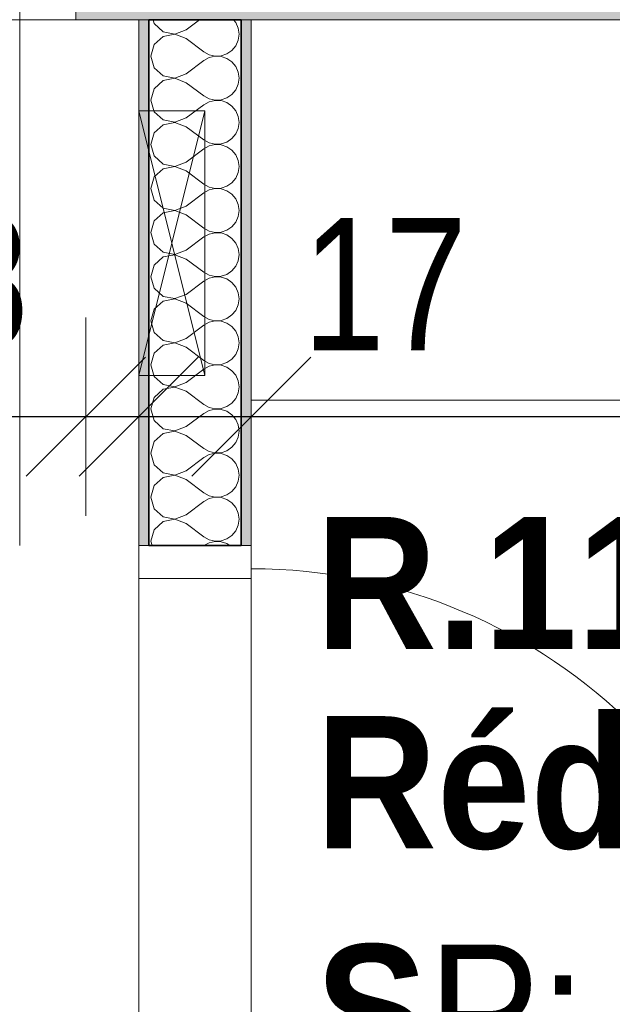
# Model space of a CAD drawing. Header units: centimetres. Extents: x -7.1 to 26.5, y -14.7 to 18.1.
# Tile 104 of 186: x 13.8 to 14.7, y 4.4 to 5.9. Entities that reach past the tile are written whole.
import ezdxf

# ---------------------------------------------------------------- set-up
doc = ezdxf.new("R2010")
doc.units = ezdxf.units.CM
doc.header["$LTSCALE"] = 10
doc.header["$PDMODE"] = 65
doc.linetypes.add('AUSGEZOGEN', pattern=[0])
for name, color, linetype in [('XR$1$010 Portes', 7, 'Continuous'), ('XR$1$015 Murs intérieurs', 7, 'Continuous'), ('XR$1$015 Murs intérieurs – Lignes de séparation des couches', 7, 'Continuous'), ('XR$1$065 Mobilier installé', 7, 'Continuous'), ('XR$1$080 Définition des locaux – Contour', 7, 'Continuous'), ('XR$2$080 Définition des locaux – Texte', 7, 'Continuous'), ('XR$2$105 Cotations100', 7, 'Continuous'), ('XR$3$015 Murs intérieurs – Hachures des composants', 7, 'Continuous')]:
    doc.layers.add(name, color=color, linetype=linetype)
doc.styles.add('ARIAL', font='arial.ttf')
doc.dimstyles.new('DIMSTYLE_3', dxfattribs={"dimtxt": 0.2, "dimasz": 0.3, "dimexe": 0, "dimexo": 0, "dimgap": 0.1, "dimtad": 2, "dimrnd": 0.005, "dimzin": 4, "dimdsep": 46, "dimtxsty": 'ARIAL', "dimblk1": 'ALL_ML_STRICH', "dimblk2": 'ALL_ML_STRICH', "dimsah": 1, "dimcen": 0, "dimclrd": 7, "dimclre": 7, "dimclrt": 7, "dimadec": 0, "dimazin": 0, "dimtfac": 1, "dimtdec": 0, "dimtix": 1, "dimtmove": 2, "dimatfit": 3, "dimfxl": 0, "dimtzin": 0, "dimlwd": 0, "dimlwe": 18, "dimarcsym": 0})
doc.dimstyles.new('DIMSTYLE_7', dxfattribs={"dimtxt": 0.2, "dimasz": 0.3, "dimexe": 0, "dimexo": 0, "dimgap": 0.1, "dimtad": 2, "dimdec": 1, "dimlfac": 100, "dimrnd": 0.5, "dimzin": 4, "dimdsep": 46, "dimtxsty": 'ARIAL', "dimblk1": 'ALL_ML_STRICH', "dimblk2": 'ALL_ML_STRICH', "dimsah": 1, "dimcen": 0, "dimclrd": 7, "dimclre": 7, "dimclrt": 7, "dimadec": 0, "dimazin": 0, "dimtfac": 1, "dimtdec": 0, "dimtix": 1, "dimtmove": 2, "dimatfit": 3, "dimfxl": 0, "dimtvp": 1.2, "dimtzin": 0, "dimlwd": 0, "dimlwe": 18, "dimarcsym": 0})
doc.dimstyles.new('DIMSTYLE_9', dxfattribs={"dimtxt": 0.2, "dimasz": 0.3, "dimexe": 0, "dimexo": 0, "dimgap": 0.1, "dimtad": 2, "dimdec": 3, "dimrnd": 0.005, "dimzin": 4, "dimdsep": 46, "dimtxsty": 'ARIAL', "dimblk1": 'ALL_ML_STRICH', "dimblk2": 'ALL_ML_STRICH', "dimsah": 1, "dimcen": 0, "dimclrd": 7, "dimclre": 7, "dimclrt": 7, "dimadec": 0, "dimazin": 0, "dimtfac": 1, "dimtdec": 0, "dimtix": 1, "dimtmove": 2, "dimatfit": 3, "dimfxl": 0, "dimtzin": 0, "dimlwd": 0, "dimlwe": 18, "dimarcsym": 0})

# ---------------------------------------------------------------- blocks, each defined once
blk = doc.blocks.new('ALL_ML_STRICH')
at = {"color": 0, "linetype": 'ByBlock', "lineweight": -2}
for p, q in [((0, -0.5), (0, 0.5)), ((-0.3, -0.3), (0.3, 0.3)), ((-1, 0), (0.5, 0))]:
    blk.add_line(p, q, dxfattribs=at)
blk = doc.blocks.new('*D171')
at = {"layer": 'DEFPOINTS', "color": 7, "linetype": 'AUSGEZOGEN', "lineweight": 18, "transparency": 16777216}
for p in [(12.7966, 5.2885), (12.7966, 5.2885), (13.8718, 5.2885)]:
    blk.add_point(p, dxfattribs=at)
at = {"layer": 'XR$2$105 Cotations100', "color": 7, "linetype": 'AUSGEZOGEN', "lineweight": -2, "transparency": 16777216}
for p, q in [((12.7966, 5.2885), (12.7966, 5.2885)), ((12.7966, 5.2885), (13.8718, 5.2885)), ((13.8718, 5.2885), (13.8718, 5.2885))]:
    blk.add_line(p, q, dxfattribs=at)
at = {"layer": 'XR$2$105 Cotations100', "color": 7, "linetype": 'AUSGEZOGEN', "lineweight": 18, "transparency": 16777216, "xscale": 0.3, "yscale": 0.3, "zscale": 0.3, "rotation": 180}
blk.add_blockref('ALL_ML_STRICH', (12.7966, 5.2885), dxfattribs=at)
at = {"layer": 'XR$2$105 Cotations100', "color": 7, "linetype": 'AUSGEZOGEN', "lineweight": 18, "transparency": 16777216, "xscale": 0.3, "yscale": 0.3, "zscale": 0.3}
blk.add_blockref('ALL_ML_STRICH', (13.8718, 5.2885), dxfattribs=at)
at = {"layer": 'XR$2$105 Cotations100', "color": 7, "linetype": 'AUSGEZOGEN', "lineweight": 18, "transparency": 16777216, "insert": (13.3621, 5.4919), "char_height": 0.2, "width": 0.8, "attachment_point": 5, "style": 'ARIAL'}
blk.add_mtext('\\W0.80;\\A1;{\\A1;{1.07\\H0.132000;\\S5^ ;}}', dxfattribs=at)
blk = doc.blocks.new('*D172')
at = {"layer": 'DEFPOINTS', "color": 7, "linetype": 'AUSGEZOGEN', "lineweight": 18, "transparency": 16777216}
for p in [(13.9518, 5.3142), (13.8718, 5.2885), (13.8718, 5.2885)]:
    blk.add_point(p, dxfattribs=at)
at = {"layer": 'XR$2$105 Cotations100', "color": 7, "linetype": 'AUSGEZOGEN', "lineweight": -2, "transparency": 16777216}
for p, q in [((13.8718, 5.2885), (13.8718, 5.2885)), ((13.8718, 5.2885), (13.9518, 5.2885)), ((13.9518, 5.2885), (13.9518, 5.2885))]:
    blk.add_line(p, q, dxfattribs=at)
at = {"layer": 'XR$2$105 Cotations100', "color": 7, "linetype": 'AUSGEZOGEN', "lineweight": 18, "transparency": 16777216, "xscale": 0.3, "yscale": 0.3, "zscale": 0.3}
blk.add_blockref('ALL_ML_STRICH', (13.9518, 5.2885), dxfattribs=at)
at = {"layer": 'XR$2$105 Cotations100', "color": 7, "linetype": 'AUSGEZOGEN', "lineweight": 18, "transparency": 16777216, "xscale": 0.3, "yscale": 0.3, "zscale": 0.3, "rotation": 180}
blk.add_blockref('ALL_ML_STRICH', (13.8718, 5.2885), dxfattribs=at)
at = {"layer": 'XR$2$105 Cotations100', "color": 7, "linetype": 'AUSGEZOGEN', "lineweight": 18, "transparency": 16777216, "insert": (13.7233, 5.4919), "char_height": 0.2, "width": 0.48, "attachment_point": 5, "style": 'ARIAL'}
blk.add_mtext('\\W0.80;\\A1;{\\A1;{8\\H0.132000;\\S^ ;}}', dxfattribs=at)
blk = doc.blocks.new('*D173')
at = {"layer": 'DEFPOINTS', "color": 7, "linetype": 'AUSGEZOGEN', "lineweight": 18, "transparency": 16777216}
for p in [(14.1218, 5.3905), (13.9518, 5.3142), (13.9518, 5.2885)]:
    blk.add_point(p, dxfattribs=at)
at = {"layer": 'XR$2$105 Cotations100', "color": 7, "linetype": 'AUSGEZOGEN', "lineweight": -2, "transparency": 16777216}
for p, q in [((13.9518, 5.2885), (13.9518, 5.2885)), ((13.9518, 5.2885), (14.1218, 5.2885)), ((14.1218, 5.2885), (14.1218, 5.2885))]:
    blk.add_line(p, q, dxfattribs=at)
at = {"layer": 'XR$2$105 Cotations100', "color": 7, "linetype": 'AUSGEZOGEN', "lineweight": 18, "transparency": 16777216, "xscale": 0.3, "yscale": 0.3, "zscale": 0.3, "rotation": 180}
blk.add_blockref('ALL_ML_STRICH', (13.9518, 5.2885), dxfattribs=at)
at = {"layer": 'XR$2$105 Cotations100', "color": 7, "linetype": 'AUSGEZOGEN', "lineweight": 18, "transparency": 16777216, "xscale": 0.3, "yscale": 0.3, "zscale": 0.3}
blk.add_blockref('ALL_ML_STRICH', (14.1218, 5.2885), dxfattribs=at)
at = {"layer": 'XR$2$105 Cotations100', "color": 7, "linetype": 'AUSGEZOGEN', "lineweight": 18, "transparency": 16777216, "insert": (14.3238, 5.4885), "char_height": 0.2, "width": 0.64, "attachment_point": 5, "style": 'ARIAL'}
blk.add_mtext('\\W0.80;\\A1;{\\A1;{17\\H0.132000;\\S^ ;}}', dxfattribs=at)
blk = doc.blocks.new('*D174')
at = {"layer": 'DEFPOINTS', "color": 7, "linetype": 'AUSGEZOGEN', "lineweight": 18, "transparency": 16777216}
for p in [(15.9718, 5.5534), (14.1218, 5.3905), (14.1218, 5.2885)]:
    blk.add_point(p, dxfattribs=at)
at = {"layer": 'XR$2$105 Cotations100', "color": 7, "linetype": 'AUSGEZOGEN', "lineweight": -2, "transparency": 16777216}
for p, q in [((14.1218, 5.2885), (14.1218, 5.2885)), ((14.1218, 5.2885), (15.9718, 5.2885)), ((15.9718, 5.2885), (15.9718, 5.2885))]:
    blk.add_line(p, q, dxfattribs=at)
at = {"layer": 'XR$2$105 Cotations100', "color": 7, "linetype": 'AUSGEZOGEN', "lineweight": 18, "transparency": 16777216, "xscale": 0.3, "yscale": 0.3, "zscale": 0.3, "rotation": 180}
blk.add_blockref('ALL_ML_STRICH', (14.1218, 5.2885), dxfattribs=at)
at = {"layer": 'XR$2$105 Cotations100', "color": 7, "linetype": 'AUSGEZOGEN', "lineweight": 18, "transparency": 16777216, "xscale": 0.3, "yscale": 0.3, "zscale": 0.3}
blk.add_blockref('ALL_ML_STRICH', (15.9718, 5.2885), dxfattribs=at)
at = {"layer": 'XR$2$105 Cotations100', "color": 7, "linetype": 'AUSGEZOGEN', "lineweight": 18, "transparency": 16777216, "insert": (15.0577, 5.4919), "char_height": 0.2, "width": 0.64, "attachment_point": 5, "style": 'ARIAL'}
blk.add_mtext('\\W0.80;\\A1;{\\A1;{1.85\\H0.132000;\\S^ ;}}', dxfattribs=at)
blk = doc.blocks.new('COMPLEXOBJECT_187')
at = {"layer": 'XR$3$015 Murs intérieurs – Hachures des composants', "color": 8, "linetype": 'AUSGEZOGEN', "lineweight": 13, "transparency": 33554687}
for p, q in [((13.9734, 5.8885), (13.9751, 5.8825)), ((13.9751, 5.8825), (13.9885, 5.8702)), ((14.0234, 5.8733), (14.0437, 5.8885)), ((14.0985, 5.8842), (14.0949, 5.8885)), ((14.1022, 5.8758), (14.0985, 5.8842)), ((13.9885, 5.8702), (14.0064, 5.8668)), ((14.0064, 5.8665), (13.9885, 5.8631)), ((14.0064, 5.8668), (14.0234, 5.8733)), ((14.0234, 5.86), (14.0064, 5.8665)), ((14.1034, 5.8667), (14.1022, 5.8758)), ((14.1022, 5.8576), (14.1034, 5.8667)), ((13.9751, 5.8509), (13.9701, 5.8333)), ((13.9885, 5.8631), (13.9751, 5.8509)), ((14.0234, 5.86), (14.0501, 5.84)), ((14.0985, 5.8491), (14.1022, 5.8576)), ((14.0501, 5.84), (14.0581, 5.8355)), ((14.0581, 5.8355), (14.0671, 5.8335)), ((14.0763, 5.8339), (14.085, 5.8369)), ((14.085, 5.8369), (14.0926, 5.8421)), ((14.0926, 5.8421), (14.0985, 5.8491)), ((13.9701, 5.8333), (13.9751, 5.8158)), ((14.0234, 5.8067), (14.0501, 5.8267)), ((14.0581, 5.8311), (14.0501, 5.8267)), ((14.0671, 5.8332), (14.0581, 5.8311)), ((14.0671, 5.8335), (14.0763, 5.8339)), ((14.0763, 5.8328), (14.0671, 5.8332)), ((14.085, 5.8298), (14.0763, 5.8328)), ((14.0926, 5.8246), (14.085, 5.8298)), ((14.0985, 5.8175), (14.0926, 5.8246)), ((13.9751, 5.8158), (13.9885, 5.8035)), ((14.0064, 5.8001), (14.0234, 5.8067)), ((14.1022, 5.8091), (14.0985, 5.8175)), ((14.1034, 5.8), (14.1022, 5.8091)), ((13.9885, 5.7965), (13.9751, 5.7842)), ((13.9885, 5.8035), (14.0064, 5.8001)), ((14.0064, 5.7999), (13.9885, 5.7965)), ((14.0234, 5.7933), (14.0064, 5.7999)), ((14.0234, 5.7933), (14.0501, 5.7733)), ((14.0985, 5.7825), (14.1022, 5.7909)), ((14.1022, 5.7909), (14.1034, 5.8)), ((13.9751, 5.7842), (13.9701, 5.7667)), ((14.0926, 5.7754), (14.0985, 5.7825)), ((13.9701, 5.7667), (13.9751, 5.7491)), ((14.0501, 5.7733), (14.0581, 5.7689)), ((14.0581, 5.7645), (14.0501, 5.76)), ((14.0581, 5.7689), (14.0671, 5.7668)), ((14.0671, 5.7665), (14.0581, 5.7645)), ((14.0671, 5.7668), (14.0763, 5.7672)), ((14.0763, 5.7661), (14.0671, 5.7665)), ((14.0763, 5.7672), (14.085, 5.7702)), ((14.085, 5.7631), (14.0763, 5.7661)), ((14.085, 5.7702), (14.0926, 5.7754)), ((14.0926, 5.7579), (14.085, 5.7631)), ((13.9751, 5.7491), (13.9885, 5.7369)), ((14.0234, 5.74), (14.0501, 5.76)), ((14.0985, 5.7509), (14.0926, 5.7579)), ((14.1022, 5.7424), (14.0985, 5.7509)), ((13.9885, 5.7369), (14.0064, 5.7335)), ((14.0064, 5.7332), (13.9885, 5.7298)), ((14.0064, 5.7335), (14.0234, 5.74)), ((14.0234, 5.7267), (14.0064, 5.7332)), ((14.1034, 5.7333), (14.1022, 5.7424)), ((14.1022, 5.7242), (14.1034, 5.7333)), ((13.9751, 5.7175), (13.9701, 5.7)), ((13.9885, 5.7298), (13.9751, 5.7175)), ((14.0234, 5.7267), (14.0501, 5.7067)), ((14.0985, 5.7158), (14.1022, 5.7242)), ((14.0501, 5.7067), (14.0581, 5.7022)), ((14.0581, 5.7022), (14.0671, 5.7001)), ((14.0763, 5.7006), (14.085, 5.7035)), ((14.085, 5.7035), (14.0926, 5.7087)), ((14.0926, 5.7087), (14.0985, 5.7158)), ((13.9701, 5.7), (13.9751, 5.6825)), ((14.0234, 5.6733), (14.0501, 5.6933)), ((14.0581, 5.6978), (14.0501, 5.6933)), ((14.0671, 5.6999), (14.0581, 5.6978)), ((14.0671, 5.7001), (14.0763, 5.7006)), ((14.0763, 5.6994), (14.0671, 5.6999)), ((14.085, 5.6965), (14.0763, 5.6994)), ((14.0926, 5.6913), (14.085, 5.6965)), ((14.0985, 5.6842), (14.0926, 5.6913)), ((13.9751, 5.6825), (13.9885, 5.6702)), ((14.0064, 5.6668), (14.0234, 5.6733)), ((14.1022, 5.6758), (14.0985, 5.6842)), ((14.1034, 5.6667), (14.1022, 5.6758)), ((13.9885, 5.6631), (13.9751, 5.6509)), ((13.9885, 5.6702), (14.0064, 5.6668)), ((14.0064, 5.6665), (13.9885, 5.6631)), ((14.0234, 5.66), (14.0064, 5.6665)), ((14.0234, 5.66), (14.0501, 5.64)), ((14.0985, 5.6491), (14.1022, 5.6576)), ((14.1022, 5.6576), (14.1034, 5.6667)), ((13.9751, 5.6509), (13.9701, 5.6333)), ((14.085, 5.6369), (14.0926, 5.6421)), ((14.0926, 5.6421), (14.0985, 5.6491)), ((13.9701, 5.6333), (13.9751, 5.6158)), ((14.0234, 5.6067), (14.0501, 5.6267)), ((14.0501, 5.64), (14.0581, 5.6355)), ((14.0581, 5.6311), (14.0501, 5.6267)), ((14.0581, 5.6355), (14.0671, 5.6335)), ((14.0671, 5.6332), (14.0581, 5.6311)), ((14.0671, 5.6335), (14.0763, 5.6339)), ((14.0763, 5.6328), (14.0671, 5.6332)), ((14.0763, 5.6339), (14.085, 5.6369)), ((14.085, 5.6298), (14.0763, 5.6328)), ((14.0926, 5.6246), (14.085, 5.6298)), ((13.9751, 5.6158), (13.9885, 5.6035)), ((14.0985, 5.6175), (14.0926, 5.6246)), ((14.1022, 5.6091), (14.0985, 5.6175)), ((13.9885, 5.6035), (14.0064, 5.6001)), ((14.0064, 5.5999), (13.9885, 5.5965)), ((14.0064, 5.6001), (14.0234, 5.6067)), ((14.0234, 5.5933), (14.0064, 5.5999)), ((14.1034, 5.6), (14.1022, 5.6091)), ((14.1022, 5.5909), (14.1034, 5.6)), ((13.9751, 5.5842), (13.9701, 5.5667)), ((13.9885, 5.5965), (13.9751, 5.5842)), ((14.0234, 5.5933), (14.0501, 5.5733)), ((14.0926, 5.5754), (14.0985, 5.5825)), ((14.0985, 5.5825), (14.1022, 5.5909)), ((14.0501, 5.5733), (14.0581, 5.5689)), ((14.0581, 5.5689), (14.0671, 5.5668)), ((14.0671, 5.5668), (14.0763, 5.5672)), ((14.0763, 5.5672), (14.085, 5.5702)), ((14.085, 5.5702), (14.0926, 5.5754)), ((13.9701, 5.5667), (13.9751, 5.5491)), ((14.0234, 5.54), (14.0501, 5.56)), ((14.0581, 5.5645), (14.0501, 5.56)), ((14.0671, 5.5665), (14.0581, 5.5645)), ((14.0763, 5.5661), (14.0671, 5.5665)), ((14.085, 5.5631), (14.0763, 5.5661)), ((14.0926, 5.5579), (14.085, 5.5631)), ((14.0985, 5.5509), (14.0926, 5.5579)), ((13.9751, 5.5491), (13.9885, 5.5369)), ((14.0064, 5.5335), (14.0234, 5.54)), ((14.1022, 5.5424), (14.0985, 5.5509)), ((14.1034, 5.5333), (14.1022, 5.5424)), ((13.9885, 5.5298), (13.9751, 5.5175)), ((13.9885, 5.5369), (14.0064, 5.5335)), ((14.0064, 5.5332), (13.9885, 5.5298)), ((14.0234, 5.5267), (14.0064, 5.5332)), ((14.0234, 5.5267), (14.0501, 5.5067)), ((14.0985, 5.5158), (14.1022, 5.5242)), ((14.1022, 5.5242), (14.1034, 5.5333)), ((13.9751, 5.5175), (13.9701, 5.5)), ((14.085, 5.5035), (14.0926, 5.5087)), ((14.0926, 5.5087), (14.0985, 5.5158)), ((13.9701, 5.5), (13.9751, 5.4825)), ((14.0234, 5.4733), (14.0501, 5.4933)), ((14.0501, 5.5067), (14.0581, 5.5022)), ((14.0581, 5.4978), (14.0501, 5.4933)), ((14.0581, 5.5022), (14.0671, 5.5001)), ((14.0671, 5.4999), (14.0581, 5.4978)), ((14.0671, 5.5001), (14.0763, 5.5006)), ((14.0763, 5.4994), (14.0671, 5.4999)), ((14.0763, 5.5006), (14.085, 5.5035)), ((14.085, 5.4965), (14.0763, 5.4994)), ((14.0926, 5.4913), (14.085, 5.4965)), ((13.9751, 5.4825), (13.9885, 5.4702)), ((14.0985, 5.4842), (14.0926, 5.4913)), ((14.1022, 5.4758), (14.0985, 5.4842)), ((13.9885, 5.4631), (13.9751, 5.4509)), ((13.9885, 5.4702), (14.0064, 5.4668)), ((14.0064, 5.4665), (13.9885, 5.4631)), ((14.0064, 5.4668), (14.0234, 5.4733)), ((14.0234, 5.46), (14.0064, 5.4665)), ((14.1034, 5.4667), (14.1022, 5.4758)), ((14.1022, 5.4576), (14.1034, 5.4667)), ((13.9751, 5.4509), (13.9701, 5.4333)), ((14.0234, 5.46), (14.0501, 5.44)), ((14.0926, 5.4421), (14.0985, 5.4491)), ((14.0985, 5.4491), (14.1022, 5.4576)), ((13.9701, 5.4333), (13.9751, 5.4158)), ((14.0501, 5.44), (14.0581, 5.4355)), ((14.0581, 5.4355), (14.0671, 5.4335)), ((14.0671, 5.4332), (14.0581, 5.4311)), ((14.0671, 5.4335), (14.0763, 5.4339)), ((14.0763, 5.4328), (14.0671, 5.4332)), ((14.0763, 5.4339), (14.085, 5.4369)), ((14.085, 5.4369), (14.0926, 5.4421)), ((14.0234, 5.4067), (14.0501, 5.4267)), ((14.0581, 5.4311), (14.0501, 5.4267)), ((14.085, 5.4298), (14.0763, 5.4328)), ((14.0926, 5.4246), (14.085, 5.4298)), ((14.0985, 5.4175), (14.0926, 5.4246)), ((13.9751, 5.4158), (13.9885, 5.4035)), ((13.9885, 5.4035), (14.0064, 5.4001)), ((14.0064, 5.4001), (14.0234, 5.4067)), ((14.1022, 5.4091), (14.0985, 5.4175)), ((14.1034, 5.4), (14.1022, 5.4091)), ((13.9885, 5.3965), (13.9751, 5.3842)), ((14.0064, 5.3999), (13.9885, 5.3965)), ((14.0234, 5.3933), (14.0064, 5.3999)), ((14.0234, 5.3933), (14.0501, 5.3733)), ((14.0985, 5.3825), (14.1022, 5.3909)), ((14.1022, 5.3909), (14.1034, 5.4)), ((13.9751, 5.3842), (13.9701, 5.3667)), ((14.085, 5.3702), (14.0926, 5.3754)), ((14.0926, 5.3754), (14.0985, 5.3825)), ((13.9701, 5.3667), (13.9751, 5.3491)), ((14.0234, 5.34), (14.0501, 5.36)), ((14.0501, 5.3733), (14.0581, 5.3689)), ((14.0581, 5.3645), (14.0501, 5.36)), ((14.0581, 5.3689), (14.0671, 5.3668)), ((14.0671, 5.3665), (14.0581, 5.3645)), ((14.0671, 5.3668), (14.0763, 5.3672)), ((14.0763, 5.3661), (14.0671, 5.3665)), ((14.0763, 5.3672), (14.085, 5.3702)), ((14.085, 5.3631), (14.0763, 5.3661)), ((14.0926, 5.3579), (14.085, 5.3631)), ((13.9751, 5.3491), (13.9885, 5.3369)), ((14.0985, 5.3509), (14.0926, 5.3579)), ((14.1022, 5.3424), (14.0985, 5.3509)), ((13.9885, 5.3298), (13.9751, 5.3175)), ((13.9885, 5.3369), (14.0064, 5.3335)), ((14.0064, 5.3332), (13.9885, 5.3298)), ((14.0064, 5.3335), (14.0234, 5.34)), ((14.0234, 5.3267), (14.0064, 5.3332)), ((14.1034, 5.3333), (14.1022, 5.3424)), ((14.1022, 5.3242), (14.1034, 5.3333)), ((13.9751, 5.3175), (13.9701, 5.3)), ((14.0234, 5.3267), (14.0501, 5.3067)), ((14.0926, 5.3087), (14.0985, 5.3158)), ((14.0985, 5.3158), (14.1022, 5.3242)), ((13.9701, 5.3), (13.9751, 5.2825)), ((14.0501, 5.3067), (14.0581, 5.3022)), ((14.0581, 5.3022), (14.0671, 5.3001)), ((14.0671, 5.2999), (14.0581, 5.2978)), ((14.0671, 5.3001), (14.0763, 5.3006)), ((14.0763, 5.2994), (14.0671, 5.2999)), ((14.0763, 5.3006), (14.085, 5.3035)), ((14.085, 5.2965), (14.0763, 5.2994)), ((14.085, 5.3035), (14.0926, 5.3087)), ((14.0234, 5.2733), (14.0501, 5.2933)), ((14.0581, 5.2978), (14.0501, 5.2933)), ((14.0926, 5.2913), (14.085, 5.2965)), ((14.0985, 5.2842), (14.0926, 5.2913)), ((14.1022, 5.2758), (14.0985, 5.2842)), ((13.9751, 5.2825), (13.9885, 5.2702)), ((13.9885, 5.2702), (14.0064, 5.2668)), ((14.0064, 5.2668), (14.0234, 5.2733)), ((14.1034, 5.2667), (14.1022, 5.2758)), ((13.9885, 5.2631), (13.9751, 5.2509)), ((14.0064, 5.2665), (13.9885, 5.2631)), ((14.0234, 5.26), (14.0064, 5.2665)), ((14.0234, 5.26), (14.0501, 5.24)), ((14.0985, 5.2491), (14.1022, 5.2576)), ((14.1022, 5.2576), (14.1034, 5.2667)), ((13.9751, 5.2509), (13.9701, 5.2333)), ((14.0501, 5.24), (14.0581, 5.2355)), ((14.085, 5.2369), (14.0926, 5.2421)), ((14.0926, 5.2421), (14.0985, 5.2491)), ((13.9701, 5.2333), (13.9751, 5.2158)), ((14.0234, 5.2067), (14.0501, 5.2267)), ((14.0581, 5.2311), (14.0501, 5.2267)), ((14.0581, 5.2355), (14.0671, 5.2335)), ((14.0671, 5.2332), (14.0581, 5.2311)), ((14.0671, 5.2335), (14.0763, 5.2339)), ((14.0763, 5.2328), (14.0671, 5.2332)), ((14.0763, 5.2339), (14.085, 5.2369)), ((14.085, 5.2298), (14.0763, 5.2328)), ((14.0926, 5.2246), (14.085, 5.2298)), ((13.9751, 5.2158), (13.9885, 5.2035)), ((14.0985, 5.2175), (14.0926, 5.2246)), ((14.1022, 5.2091), (14.0985, 5.2175)), ((13.9885, 5.1965), (13.9751, 5.1842)), ((13.9885, 5.2035), (14.0064, 5.2001)), ((14.0064, 5.1999), (13.9885, 5.1965)), ((14.0064, 5.2001), (14.0234, 5.2067)), ((14.0234, 5.1933), (14.0064, 5.1999)), ((14.1034, 5.2), (14.1022, 5.2091)), ((14.1022, 5.1909), (14.1034, 5.2)), ((13.9751, 5.1842), (13.9701, 5.1667)), ((14.0234, 5.1933), (14.0501, 5.1733)), ((14.0926, 5.1754), (14.0985, 5.1825)), ((14.0985, 5.1825), (14.1022, 5.1909)), ((13.9701, 5.1667), (13.9751, 5.1491)), ((14.0501, 5.1733), (14.0581, 5.1689)), ((14.0581, 5.1689), (14.0671, 5.1668)), ((14.0671, 5.1665), (14.0581, 5.1645)), ((14.0671, 5.1668), (14.0763, 5.1672)), ((14.0763, 5.1661), (14.0671, 5.1665)), ((14.0763, 5.1672), (14.085, 5.1702)), ((14.085, 5.1631), (14.0763, 5.1661)), ((14.085, 5.1702), (14.0926, 5.1754)), ((14.0234, 5.14), (14.0501, 5.16)), ((14.0581, 5.1645), (14.0501, 5.16)), ((14.0926, 5.1579), (14.085, 5.1631)), ((14.0985, 5.1509), (14.0926, 5.1579)), ((14.1022, 5.1424), (14.0985, 5.1509)), ((13.9751, 5.1491), (13.9885, 5.1369)), ((13.9885, 5.1369), (14.0064, 5.1335)), ((14.0064, 5.1335), (14.0234, 5.14)), ((14.1034, 5.1333), (14.1022, 5.1424)), ((13.9885, 5.1298), (13.9751, 5.1175)), ((14.0064, 5.1332), (13.9885, 5.1298)), ((14.0234, 5.1267), (14.0064, 5.1332)), ((14.0234, 5.1267), (14.0501, 5.1067)), ((14.0985, 5.1158), (14.1022, 5.1242)), ((14.1022, 5.1242), (14.1034, 5.1333)), ((13.9751, 5.1175), (13.9701, 5.1)), ((14.0501, 5.1067), (14.0581, 5.1022)), ((14.085, 5.1035), (14.0926, 5.1087)), ((14.0926, 5.1087), (14.0985, 5.1158)), ((13.9701, 5.1), (13.9719, 5.0935)), ((14.0581, 5.0978), (14.0504, 5.0935)), ((14.0581, 5.1022), (14.0671, 5.1001)), ((14.0671, 5.0999), (14.0581, 5.0978)), ((14.0671, 5.1001), (14.0763, 5.1006)), ((14.0763, 5.0994), (14.0671, 5.0999)), ((14.0763, 5.1006), (14.085, 5.1035)), ((14.085, 5.0965), (14.0763, 5.0994)), ((14.0893, 5.0935), (14.085, 5.0965))]:
    blk.add_line(p, q, dxfattribs=at)

msp = doc.modelspace()

# ---------------------------------------------------------------- hatches: boundary and pattern name
at = {"layer": 'XR$3$015 Murs intérieurs – Hachures des composants', "linetype": 'AUSGEZOGEN', "lineweight": 13, "true_color": 0x202020, "transparency": 33554687}
for points in [[(13.8718, 5.9035), (13.8718, 5.9935), (13.8568, 5.9935), (13.8568, 5.8885)], [(13.8568, 5.8885), (15.9718, 5.8885), (15.9718, 5.9035), (13.8718, 5.9035)], [(13.9518, 5.8885), (13.9518, 5.0935), (13.9668, 5.0935), (13.9668, 5.8885)], [(14.1068, 5.8885), (14.1068, 5.0935), (14.1218, 5.0935), (14.1218, 5.8885)]]:
    msp.add_hatch(color=250, dxfattribs=at).paths.add_polyline_path(points)

# ---------------------------------------------------------------- linework, layer by layer
at = {"layer": 'XR$1$010 Portes', "color": 7, "linetype": 'AUSGEZOGEN', "lineweight": 13, "transparency": 33554687}
for p, q in [((13.7718, 5.9935), (13.7718, 5.0935)), ((13.9518, 5.0935), (13.9518, 5.0435)), ((14.1218, 5.0935), (13.9518, 5.0935)), ((13.9668, 5.0935), (13.9518, 5.0935)), ((13.9668, 5.0935), (13.9518, 5.0935)), ((14.1068, 5.0935), (13.9668, 5.0935)), ((14.1068, 5.0935), (13.9668, 5.0935)), ((14.1218, 5.0935), (14.1068, 5.0935)), ((14.1218, 5.0935), (14.1068, 5.0935)), ((14.1218, 5.0435), (14.1218, 5.0935)), ((13.9518, 5.0435), (14.1218, 5.0435))]:
    msp.add_line(p, q, dxfattribs=at)
msp.add_arc((14.1218, 4.2385), 0.82, 0, 90, dxfattribs=at)
at = {"layer": 'XR$1$015 Murs intérieurs', "color": 7, "linetype": 'AUSGEZOGEN', "lineweight": 18, "transparency": 33554687}
for p, q in [((13.8568, 5.9935), (13.8568, 5.8885)), ((13.8568, 5.8885), (15.9718, 5.8885)), ((13.9518, 5.8885), (13.9518, 5.0935)), ((13.9518, 5.8885), (13.9668, 5.8885)), ((14.1068, 5.8885), (14.1218, 5.8885)), ((14.1218, 5.0935), (14.1218, 5.8885)), ((13.9668, 5.0935), (13.9518, 5.0935)), ((14.1218, 5.0935), (14.1068, 5.0935))]:
    msp.add_line(p, q, dxfattribs=at)
at = {"layer": 'XR$1$015 Murs intérieurs', "color": 7, "linetype": 'AUSGEZOGEN', "lineweight": 35, "transparency": 33554687}
for p, q in [((13.9668, 5.8885), (14.1068, 5.8885)), ((14.1068, 5.0935), (13.9668, 5.0935))]:
    msp.add_line(p, q, dxfattribs=at)
at = {"layer": 'XR$1$015 Murs intérieurs – Lignes de séparation des couches', "color": 7, "linetype": 'AUSGEZOGEN', "lineweight": 35, "transparency": 33554687}
for p, q in [((13.9668, 5.8885), (13.9668, 5.0935)), ((14.1068, 5.8885), (14.1068, 5.0935))]:
    msp.add_line(p, q, dxfattribs=at)
at = {"layer": 'XR$1$065 Mobilier installé', "color": 202, "linetype": 'AUSGEZOGEN', "lineweight": 13, "transparency": 33554687}
for p, q in [((13.9518, 5.7507), (14.0518, 5.3507)), ((14.0518, 5.7507), (13.9518, 5.3507))]:
    msp.add_line(p, q, dxfattribs=at)
at = {"layer": 'XR$1$065 Mobilier installé', "color": 8, "linetype": 'AUSGEZOGEN', "lineweight": 13, "transparency": 33554687}
msp.add_line((15.9718, 5.3135), (14.1218, 5.3135), dxfattribs=at)
msp.add_lwpolyline([(15.9718, 5.2885), (14.1218, 5.2885), (14.1218, 5.8885), (15.9718, 5.8885), (15.9718, 5.2885)], close=True, dxfattribs=at)
at = {"layer": 'XR$1$065 Mobilier installé', "color": 202, "linetype": 'AUSGEZOGEN', "lineweight": 13, "transparency": 33554687}
msp.add_lwpolyline([(13.9518, 5.3507), (14.0518, 5.3507), (14.0518, 5.7507), (13.9518, 5.7507), (13.9518, 5.3507)], close=True, dxfattribs=at)
at = {"layer": 'XR$1$080 Définition des locaux – Contour', "color": 8, "linetype": 'AUSGEZOGEN', "lineweight": 13, "transparency": 33554687}
for points in [[(12.2018, 5.8885), (8.9318, 5.8885), (8.9318, -3.6444), (12.7518, -3.6444), (12.7518, 0.5735), (13.9518, 0.5735), (13.9518, 5.8885), (12.2018, 5.8885)], [(14.1218, 5.8885), (14.1218, 4.1035), (15.9718, 4.1035), (15.9718, 5.8885), (14.1218, 5.8885)]]:
    msp.add_lwpolyline(points, close=True, dxfattribs=at)

# ---------------------------------------------------------------- block references
at = {"layer": 'XR$3$015 Murs intérieurs – Hachures des composants', "color": 8, "linetype": 'AUSGEZOGEN', "lineweight": 13, "transparency": 33554687}
msp.add_blockref('COMPLEXOBJECT_187', (0, 0), dxfattribs=at)

# ---------------------------------------------------------------- texts
at = {"layer": 'XR$2$080 Définition des locaux – Texte', "color": 7, "linetype": 'AUSGEZOGEN', "transparency": 33554687, "insert": (14.2193, 5.1369), "char_height": 0.2, "width": 1.413497, "attachment_point": 1, "line_spacing_factor": 0.903614, "style": 'ARIAL'}
msp.add_mtext('\\A1;{\\fArial|b1|i0|c162|p34;\\W0.90909;R.11}\\P{\\fArial|b1|i0|c162|p34;\\W0.90909;Réduit\\fArial|b1|i0|c0|p34;\\PS\\fArial|b0|i0|c0|p34;P: 3.30 m\\H0.6x;\\S2^ ;}', dxfattribs=at)

# ---------------------------------------------------------------- dimensions: what is measured, and where the dimension line sits
at = {"layer": 'XR$2$105 Cotations100', "color": 7, "linetype": 'AUSGEZOGEN', "lineweight": 18, "transparency": 33554687}
for base, p1, p2, dimstyle, picture, middle in [((13.8718, 5.2885), (12.7966, 5.2885), (13.8718, 5.2885), 'DIMSTYLE_9', '*D171', (13.3621, 5.4919)), ((13.9518, 5.2885), (13.8718, 5.2885), (13.9518, 5.2885), 'DIMSTYLE_7', '*D172', (13.7233, 5.4919)), ((14.1218, 5.2885), (13.9518, 5.2885), (14.1218, 5.2885), 'DIMSTYLE_7', '*D173', (14.3238, 5.4885)), ((15.9718, 5.2885), (14.1218, 5.2885), (15.9718, 5.2885), 'DIMSTYLE_3', '*D174', (15.0577, 5.4919))]:
    dim = msp.add_linear_dim(base=base, p1=p1, p2=p2, dimstyle=dimstyle, override={"dimpost": '<>', "dimclrd": 7, "dimclre": 7, "dimclrt": 7, "dimlwd": 0, "dimlwe": 18}, dxfattribs=at)
    dim.commit()
    dim.dimension.update_dxf_attribs({"geometry": picture, "text_midpoint": middle, "dimtype": 160})

doc.saveas('drawing.dxf')
